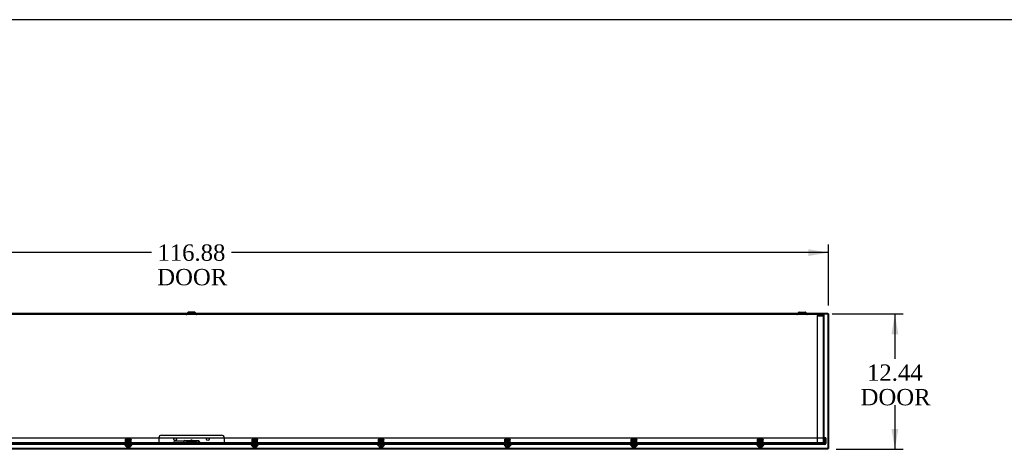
# Model space of a CAD drawing. Header units: inches. Extents: x 1 to 299, y -2 to 199.
# Tile 9 of 13: x 93 to 184, y 159 to 199. Entities that reach past the tile are written whole.
import ezdxf
from ezdxf.enums import TextEntityAlignment as Align
from ezdxf.lldxf.tags import DXFTag

# ---------------------------------------------------------------- set-up
doc = ezdxf.new("R2010")
doc.units = ezdxf.units.IN
doc.header["$MEASUREMENT"] = 0
for name, color, linetype in [('COM55240', 7, 'Continuous'), ('COM70472-37', 7, 'Continuous'), ('COM70473-37', 7, 'Continuous'), ('COM70474-5', 7, 'Continuous'), ('COM70475', 7, 'Continuous'), ('COM70985-11', 7, 'Continuous'), ('Default', 7, 'Continuous'), ('NTS16522', 7, 'Continuous'), ('RNG17670', 7, 'Continuous'), ('RVT19019', 7, 'Continuous'), ('SCS19475', 7, 'Continuous')]:
    doc.layers.add(name, color=color, linetype=linetype)
doc.styles.add('SEACAD_Times_New_Roman', font='times.ttf')
tags = doc.linetypes.add('HIDDEN2', pattern=[0.1875, 0.125, -0.0625]).pattern_tags.tags
tags[6:7] = [DXFTag(74, 4), DXFTag(75, 0), DXFTag(340, '0'), DXFTag(46, 0.0), DXFTag(50, 0.0), DXFTag(44, 0.0), DXFTag(45, 0.0)]
tags[4:5] = [DXFTag(74, 4), DXFTag(75, 0), DXFTag(340, '0'), DXFTag(46, 0.0), DXFTag(50, 0.0), DXFTag(44, 0.0), DXFTag(45, 0.0)]
doc.dimstyles.new('HAMMOND_(STH_-_300x200)', dxfattribs={"dimtxt": 1.5, "dimasz": 1.875, "dimexe": 0.75, "dimexo": 0.75, "dimgap": 0.375, "dimtad": 0, "dimtih": 1, "dimtoh": 1, "dimzin": 0, "dimdsep": 46, "dimtxsty": 'SEACAD_Times_New_Roman', "dimblk1": '_SE_FILLED', "dimblk2": '_SE_FILLED', "dimsah": 1, "dimcen": 0.75, "dimadec": 0, "dimazin": 0, "dimtfac": 0.8, "dimtofl": 0, "dimtmove": 1, "dimatfit": 3, "dimfxl": 1, "dimtolj": 1, "dimtzin": 0, "dimarcsym": 0})

# ---------------------------------------------------------------- blocks, each defined once
blk = doc.blocks.new('SE5')
at = {"layer": 'COM55240', "color": 7, "linetype": 'HIDDEN2'}
for p, q in [((108.751, 160.079), (108.751, 160.136)), ((108.813, 160.136), (108.751, 160.136)), ((109.688, 160.136), (108.813, 160.136)), ((108.813, 160.079), (108.813, 160.136)), ((108.876, 160.171), (108.876, 160.223)), ((109.126, 160.223), (108.876, 160.223)), ((109.126, 160.171), (108.876, 160.171)), ((108.876, 160.171), (108.876, 160.087)), ((108.876, 160.136), (108.876, 160.079)), ((108.876, 160.079), (108.876, 160.087)), ((109.126, 160.171), (109.126, 160.223)), ((109.126, 160.087), (109.126, 160.171)), ((109.126, 160.136), (109.126, 160.079)), ((109.126, 160.087), (109.126, 160.079)), ((109.182, 160.136), (109.182, 160.079)), ((109.319, 160.079), (109.319, 160.136)), ((109.438, 160.136), (109.438, 160.079)), ((109.563, 160.079), (109.563, 160.136)), ((109.626, 160.079), (109.626, 160.136)), ((109.688, 160.079), (109.688, 160.136)), ((109.751, 160.136), (109.688, 160.136)), ((109.751, 160.079), (109.751, 160.136))]:
    blk.add_line(p, q, dxfattribs=at)
at = {"layer": 'COM70472-37', "color": 7, "linetype": 'HIDDEN2'}
for p, q in [((167.251, 171.935), (51.251, 171.935)), ((167.251, 171.863), (51.251, 171.863)), ((108.855, 172.007), (108.792, 171.943)), ((108.961, 172.01), (108.843, 171.892)), ((108.982, 172.019), (109.52, 172.019)), ((109.126, 172.091), (109.126, 172.019)), ((109.376, 172.019), (109.376, 172.091)), ((109.658, 171.892), (109.541, 172.01)), ((109.709, 171.943), (109.646, 172.007)), ((164.855, 172.007), (164.792, 171.943)), ((164.961, 172.01), (164.843, 171.892)), ((164.982, 172.019), (165.52, 172.019)), ((165.126, 172.091), (165.126, 172.019)), ((165.376, 172.019), (165.376, 172.091)), ((165.658, 171.892), (165.541, 172.01)), ((165.709, 171.943), (165.646, 172.007)), ((167.251, 171.863), (167.251, 171.935)), ((167.251, 171.827), (167.251, 171.863)), ((167.251, 171.827), (167.251, 171.735)), ((166.626, 160.079), (51.876, 160.079)), ((103.339, 160.079), (103.339, 160.007)), ((103.569, 160.007), (103.569, 160.079)), ((107.751, 160.274), (109.751, 160.274)), ((109.182, 160.079), (109.182, 160.007)), ((109.319, 160.007), (109.319, 160.079)), ((114.933, 160.079), (114.933, 160.007)), ((115.163, 160.007), (115.163, 160.079)), ((126.526, 160.079), (126.526, 160.007)), ((126.756, 160.007), (126.756, 160.079)), ((138.12, 160.079), (138.12, 160.007)), ((138.35, 160.007), (138.35, 160.079)), ((149.714, 160.079), (149.714, 160.007)), ((149.944, 160.007), (149.944, 160.079)), ((161.308, 160.079), (161.308, 160.007)), ((161.538, 160.007), (161.538, 160.079)), ((166.626, 160.115), (166.656, 160.115)), ((166.626, 160.079), (166.626, 160.115)), ((166.656, 160.115), (166.656, 160.007)), ((167.251, 160.115), (167.251, 160.007))]:
    blk.add_line(p, q, dxfattribs=at)
at = {"layer": 'COM70472-37', "color": 7, "linetype": 'Continuous'}
for p, q in [((108.91, 172.061), (108.855, 172.007)), ((109.52, 172.091), (108.982, 172.091)), ((109.646, 172.007), (109.592, 172.061)), ((164.91, 172.061), (164.855, 172.007)), ((164.982, 172.091), (165.52, 172.091)), ((165.646, 172.007), (165.592, 172.061))]:
    blk.add_line(p, q, dxfattribs=at)
at = {"layer": 'COM70472-37', "color": 7, "linetype": 'HIDDEN2'}
for centre, radius, start, end in [((108.771, 171.965), 0.03, 270, 315), ((108.771, 171.965), 0.102, 270, 315), ((108.982, 171.989), 0.03, 90, 135), ((109.52, 171.989), 0.03, 45, 90), ((109.731, 171.965), 0.102, 225, 270), ((109.731, 171.965), 0.03, 225, 270), ((164.771, 171.965), 0.03, 270, 315), ((164.771, 171.965), 0.102, 270, 315), ((164.982, 171.989), 0.03, 90, 135), ((165.52, 171.989), 0.03, 45, 90), ((165.731, 171.965), 0.102, 225, 270), ((165.731, 171.965), 0.03, 225, 270), ((107.751, 160.149), 0.125, 90, 195.78331), ((109.751, 160.149), 0.125, 344.21669, 90)]:
    blk.add_arc(centre, radius, start, end, dxfattribs=at)
at = {"layer": 'COM70472-37', "color": 7, "linetype": 'Continuous'}
for centre, start, end in [((108.982, 171.989), 90, 135), ((109.52, 171.989), 45, 90), ((164.982, 171.989), 90, 135), ((165.52, 171.989), 45, 90)]:
    blk.add_arc(centre, 0.102, start, end, dxfattribs=at)
at = {"layer": 'COM70472-37', "color": 7, "linetype": 'HIDDEN2'}
for points, knots in [([(107.751, 160.007), (107.744, 160.007), (107.737, 160.007), (107.724, 160.007), (107.717, 160.007), (107.705, 160.008), (107.698, 160.008), (107.686, 160.011), (107.681, 160.013), (107.67, 160.02), (107.665, 160.024), (107.656, 160.036), (107.651, 160.043), (107.644, 160.059), (107.64, 160.069), (107.635, 160.091), (107.632, 160.102), (107.631, 160.115)], [0, 0, 0, 0, 0.125, 0.125, 0.25, 0.25, 0.375, 0.375, 0.5, 0.5, 0.625, 0.625, 0.75, 0.75, 0.875, 0.875, 1, 1, 1, 1]), ([(107.751, 160.079), (107.748, 160.079), (107.742, 160.079), (107.733, 160.079), (107.724, 160.079), (107.715, 160.079), (107.707, 160.079), (107.699, 160.079), (107.69, 160.08), (107.683, 160.081), (107.673, 160.082), (107.66, 160.086), (107.65, 160.092), (107.642, 160.098), (107.638, 160.103), (107.634, 160.108), (107.632, 160.113), (107.631, 160.115)], [0, 0, 0, 0, 0.064467, 0.128729, 0.192586, 0.25584, 0.318296, 0.379772, 0.440105, 0.499142, 0.556739, 0.680356, 0.795221, 0.84942, 0.9015, 0.95162, 1, 1, 1, 1]), ([(109.871, 160.115), (109.869, 160.102), (109.867, 160.091), (109.861, 160.069), (109.858, 160.059), (109.85, 160.043), (109.846, 160.036), (109.837, 160.024), (109.832, 160.02), (109.821, 160.013), (109.815, 160.011), (109.803, 160.008), (109.797, 160.008), (109.784, 160.007), (109.778, 160.007), (109.764, 160.007), (109.758, 160.007), (109.751, 160.007)], [0, 0, 0, 0, 0.125, 0.125, 0.25, 0.25, 0.375, 0.375, 0.5, 0.5, 0.625, 0.625, 0.75, 0.75, 0.875, 0.875, 1, 1, 1, 1]), ([(109.871, 160.115), (109.871, 160.113), (109.869, 160.111), (109.867, 160.108), (109.865, 160.105), (109.863, 160.101), (109.86, 160.099), (109.857, 160.096), (109.854, 160.093), (109.851, 160.091), (109.847, 160.089), (109.843, 160.087), (109.839, 160.086), (109.835, 160.084), (109.831, 160.083), (109.822, 160.081), (109.809, 160.079), (109.793, 160.079), (109.778, 160.079), (109.764, 160.079), (109.755, 160.079), (109.751, 160.079)], [0, 0, 0, 0, 0.027466, 0.055461, 0.084035, 0.11323, 0.14308, 0.173615, 0.204858, 0.236824, 0.269518, 0.302936, 0.337071, 0.37191, 0.407439, 0.443638, 0.575107, 0.712953, 0.807502, 0.903408, 1, 1, 1, 1])]:
    blk.add_open_spline(points, degree=3, knots=knots, dxfattribs=at)
at = {"layer": 'COM70473-37', "color": 7, "linetype": 'HIDDEN2'}
for p, q in [((167.315, 160.007), (51.187, 160.007)), ((167.315, 159.935), (51.187, 159.935)), ((51.204, 160.56), (167.298, 160.56)), ((103.103, 159.935), (103.23, 159.789)), ((103.157, 159.982), (103.325, 159.789)), ((103.582, 159.789), (103.75, 159.982)), ((103.678, 159.789), (103.805, 159.935)), ((108.626, 160.293), (109.876, 160.293)), ((114.697, 159.935), (114.824, 159.789)), ((114.751, 159.982), (114.919, 159.789)), ((115.176, 159.789), (115.344, 159.982)), ((115.272, 159.789), (115.398, 159.935)), ((126.291, 159.935), (126.418, 159.789)), ((126.345, 159.982), (126.513, 159.789)), ((126.77, 159.789), (126.938, 159.982)), ((126.865, 159.789), (126.992, 159.935)), ((137.884, 159.935), (138.011, 159.789)), ((137.939, 159.982), (138.107, 159.789)), ((138.364, 159.789), (138.532, 159.982)), ((138.459, 159.789), (138.586, 159.935)), ((149.478, 159.935), (149.605, 159.789)), ((149.533, 159.982), (149.701, 159.789)), ((149.958, 159.789), (150.125, 159.982)), ((150.053, 159.789), (150.18, 159.935)), ((161.072, 159.935), (161.199, 159.789)), ((161.126, 159.982), (161.294, 159.789)), ((161.551, 159.789), (161.719, 159.982)), ((161.647, 159.789), (161.774, 159.935)), ((167.298, 160.56), (167.298, 160.043)), ((167.298, 160.007), (167.298, 160.043)), ((167.298, 160.007), (167.298, 159.935)), ((167.351, 160.56), (167.351, 160.043)), ((167.423, 160.56), (167.351, 160.56)), ((167.423, 160.56), (167.423, 160.043)), ((103.23, 159.789), (103.678, 159.789)), ((114.824, 159.789), (115.272, 159.789)), ((126.418, 159.789), (126.865, 159.789)), ((138.011, 159.789), (138.459, 159.789)), ((149.605, 159.789), (150.053, 159.789)), ((161.199, 159.789), (161.647, 159.789))]:
    blk.add_line(p, q, dxfattribs=at)
for centre, radius, start, end in [((103.103, 159.935), 0.072, 41, 90), ((103.805, 159.935), 0.072, 90, 139), ((108.626, 160.168), 0.125, 90, 270), ((109.876, 160.168), 0.125, 270, 90), ((114.697, 159.935), 0.072, 41, 90), ((115.398, 159.935), 0.072, 90, 139), ((126.291, 159.935), 0.072, 41, 90), ((126.992, 159.935), 0.072, 90, 139), ((137.884, 159.935), 0.072, 41, 90), ((138.586, 159.935), 0.072, 90, 139), ((149.478, 159.935), 0.072, 41, 90), ((150.18, 159.935), 0.072, 90, 139), ((161.072, 159.935), 0.072, 41, 90), ((161.774, 159.935), 0.072, 90, 139), ((167.315, 160.043), 0.036, 270, 0), ((167.315, 160.043), 0.108, 270, 0)]:
    blk.add_arc(centre, radius, start, end, dxfattribs=at)
at = {"layer": 'COM70474-5', "color": 7, "linetype": 'HIDDEN2'}
for p, q in [((166.626, 171.843), (166.626, 171.771)), ((166.626, 171.843), (167.143, 171.843)), ((166.626, 171.771), (167.143, 171.771)), ((167.143, 171.718), (166.626, 171.718)), ((166.626, 171.718), (166.626, 160.132)), ((167.143, 171.718), (167.251, 171.718)), ((167.179, 171.718), (167.179, 171.735)), ((167.179, 171.718), (167.179, 160.132)), ((167.251, 171.718), (167.251, 171.735)), ((167.251, 171.718), (167.251, 160.132)), ((166.626, 160.132), (167.143, 160.132)), ((167.143, 160.079), (166.626, 160.079)), ((166.626, 160.007), (166.626, 160.079)), ((167.251, 160.132), (167.143, 160.132)), ((167.179, 160.115), (167.179, 160.132)), ((167.251, 160.115), (167.251, 160.132))]:
    blk.add_line(p, q, dxfattribs=at)
for centre, radius, start, end in [((167.143, 171.735), 0.108, 0, 90), ((167.143, 171.735), 0.036, 0, 90), ((167.143, 160.115), 0.108, 270, 0), ((167.143, 160.115), 0.036, 270, 0)]:
    blk.add_arc(centre, radius, start, end, dxfattribs=at)
at = {"layer": 'COM70475', "color": 7, "linetype": 'HIDDEN2'}
for p, q in [((106.501, 160.793), (112.001, 160.793)), ((106.251, 160.543), (106.251, 160.151)), ((106.251, 160.151), (106.251, 160.043)), ((106.251, 160.115), (112.251, 160.115)), ((106.251, 160.043), (112.251, 160.043)), ((112.251, 160.543), (112.251, 160.151)), ((112.251, 160.151), (112.251, 160.043))]:
    blk.add_line(p, q, dxfattribs=at)
for centre in [(107.751, 160.418), (110.751, 160.418)]:
    blk.add_circle(centre, 0.125, dxfattribs=at)
for centre, start, end in [((106.501, 160.543), 90, 180), ((112.001, 160.543), 0, 90)]:
    blk.add_arc(centre, 0.25, start, end, dxfattribs=at)
at = {"layer": 'COM70985-11', "color": 7, "linetype": 'Continuous'}
for p, q in [((50.885, 172.007), (167.616, 172.007)), ((167.616, 172.007), (167.616, 171.935)), ((167.688, 171.934), (167.616, 171.934)), ((167.688, 171.934), (167.688, 159.569)), ((167.616, 159.497), (50.885, 159.497)), ((167.616, 159.497), (167.616, 159.569)), ((167.688, 159.569), (167.616, 159.569))]:
    blk.add_line(p, q, dxfattribs=at)
at = {"layer": 'COM70985-11', "color": 7, "linetype": 'HIDDEN2'}
for p, q in [((94.766, 172.007), (94.766, 171.935)), ((95.016, 171.935), (95.016, 172.007)), ((101.946, 172.007), (101.946, 171.935)), ((102.196, 171.935), (102.196, 172.007)), ((108.832, 171.935), (108.832, 172.007)), ((109.126, 172.007), (109.126, 171.935)), ((109.376, 171.935), (109.376, 172.007)), ((109.67, 172.007), (109.67, 171.935)), ((116.305, 172.007), (116.305, 171.935)), ((116.555, 171.935), (116.555, 172.007)), ((123.485, 172.007), (123.485, 171.935)), ((123.735, 171.935), (123.735, 172.007)), ((130.665, 172.007), (130.665, 171.935)), ((130.915, 171.935), (130.915, 172.007)), ((137.845, 172.007), (137.845, 171.935)), ((138.095, 171.935), (138.095, 172.007)), ((145.024, 172.007), (145.024, 171.935)), ((145.274, 171.935), (145.274, 172.007)), ((152.204, 172.007), (152.204, 171.935)), ((152.454, 171.935), (152.454, 172.007)), ((159.384, 172.007), (159.384, 171.935)), ((159.634, 171.935), (159.634, 172.007)), ((164.831, 171.935), (164.831, 172.007)), ((165.67, 172.007), (165.67, 171.935)), ((166.563, 172.007), (166.563, 171.935)), ((166.813, 171.935), (166.813, 172.007)), ((167.251, 171.935), (167.616, 171.935)), ((167.616, 171.934), (167.616, 159.569)), ((167.616, 159.569), (50.885, 159.569))]:
    blk.add_line(p, q, dxfattribs=at)
at = {"layer": 'COM70985-11', "color": 7, "linetype": 'Continuous'}
for points, knots in [([(167.616, 172.007), (167.613, 172.007), (167.61, 172.004), (167.604, 171.993), (167.601, 171.985), (167.595, 171.965), (167.592, 171.953), (167.586, 171.927), (167.583, 171.913), (167.58, 171.899)], [0, 0, 0, 0, 0.25, 0.25, 0.5, 0.5, 0.75, 0.75, 1, 1, 1, 1]), ([(167.616, 171.935), (167.61, 171.935), (167.604, 171.931), (167.592, 171.917), (167.586, 171.908), (167.58, 171.899)], [0, 0, 0, 0, 0.5, 0.5, 1, 1, 1, 1]), ([(167.58, 171.899), (167.594, 171.902), (167.609, 171.905), (167.635, 171.911), (167.647, 171.914), (167.667, 171.919), (167.675, 171.922), (167.685, 171.928), (167.688, 171.931), (167.688, 171.934)], [0, 0, 0, 0, 0.25, 0.25, 0.5, 0.5, 0.75, 0.75, 1, 1, 1, 1]), ([(167.58, 171.899), (167.59, 171.905), (167.599, 171.911), (167.612, 171.922), (167.616, 171.928), (167.616, 171.934)], [0, 0, 0, 0, 0.5, 0.5, 1, 1, 1, 1]), ([(167.58, 159.605), (167.583, 159.59), (167.586, 159.576), (167.592, 159.55), (167.595, 159.538), (167.601, 159.518), (167.604, 159.51), (167.61, 159.499), (167.613, 159.497), (167.616, 159.497)], [0, 0, 0, 0, 0.25, 0.25, 0.5, 0.5, 0.75, 0.75, 1, 1, 1, 1]), ([(167.58, 159.605), (167.586, 159.595), (167.592, 159.586), (167.604, 159.572), (167.61, 159.569), (167.616, 159.569)], [0, 0, 0, 0, 0.5, 0.5, 1, 1, 1, 1]), ([(167.688, 159.569), (167.688, 159.572), (167.685, 159.575), (167.675, 159.581), (167.667, 159.584), (167.647, 159.59), (167.635, 159.593), (167.609, 159.599), (167.594, 159.602), (167.58, 159.605)], [0, 0, 0, 0, 0.25, 0.25, 0.5, 0.5, 0.75, 0.75, 1, 1, 1, 1]), ([(167.616, 159.569), (167.616, 159.575), (167.612, 159.581), (167.599, 159.593), (167.59, 159.599), (167.58, 159.605)], [0, 0, 0, 0, 0.5, 0.5, 1, 1, 1, 1])]:
    blk.add_open_spline(points, degree=3, knots=knots, dxfattribs=at)
at = {"layer": 'NTS16522', "color": 7, "linetype": 'HIDDEN2'}
for p, q in [((103.204, 160.434), (103.704, 160.434)), ((103.204, 160.402), (103.204, 160.434)), ((103.704, 160.417), (103.204, 160.417)), ((103.204, 160.021), (103.204, 160.402)), ((103.204, 160.257), (103.704, 160.257)), ((103.204, 160.239), (103.704, 160.239)), ((103.204, 159.989), (103.204, 160.021)), ((103.704, 159.989), (103.204, 159.989)), ((103.267, 160.007), (103.267, 159.989)), ((103.278, 160.357), (103.299, 160.382)), ((103.296, 160.257), (103.278, 160.357)), ((103.278, 160.357), (103.304, 160.357)), ((103.309, 160.22), (103.296, 160.22)), ((103.296, 160.22), (103.296, 160.21)), ((103.311, 160.21), (103.296, 160.21)), ((103.299, 160.382), (103.609, 160.382)), ((103.304, 160.357), (103.299, 160.382)), ((103.604, 160.357), (103.304, 160.357)), ((103.304, 160.357), (103.321, 160.257)), ((103.311, 160.21), (103.305, 160.239)), ((103.312, 160.21), (103.311, 160.21)), ((103.318, 160.166), (103.311, 160.21)), ((103.311, 160.007), (103.311, 159.989)), ((103.312, 160.21), (103.333, 160.21)), ((103.59, 160.166), (103.318, 160.166)), ((103.333, 160.166), (103.333, 160.21)), ((103.347, 160.434), (103.347, 160.417)), ((103.347, 160.007), (103.347, 159.989)), ((103.359, 160.382), (103.359, 160.166)), ((103.366, 160.382), (103.376, 160.372)), ((103.376, 160.372), (103.532, 160.372)), ((103.376, 160.372), (103.376, 160.166)), ((103.532, 160.372), (103.542, 160.382)), ((103.532, 160.166), (103.532, 160.372)), ((103.549, 160.382), (103.549, 160.166)), ((103.561, 160.417), (103.561, 160.434)), ((103.561, 159.989), (103.561, 160.007)), ((103.575, 160.21), (103.596, 160.21)), ((103.575, 160.21), (103.575, 160.166)), ((103.586, 160.257), (103.604, 160.357)), ((103.597, 160.21), (103.59, 160.166)), ((103.597, 160.21), (103.596, 160.21)), ((103.597, 160.21), (103.602, 160.239)), ((103.597, 160.21), (103.612, 160.21)), ((103.597, 160.007), (103.597, 159.989)), ((103.599, 160.22), (103.612, 160.22)), ((103.604, 160.357), (103.609, 160.382)), ((103.604, 160.357), (103.63, 160.357)), ((103.609, 160.382), (103.63, 160.357)), ((103.63, 160.357), (103.612, 160.257)), ((103.612, 160.21), (103.612, 160.22)), ((103.641, 160.007), (103.641, 159.989)), ((103.704, 160.434), (103.704, 160.402)), ((103.704, 160.021), (103.704, 160.402)), ((103.704, 160.021), (103.704, 159.989)), ((114.798, 160.434), (115.298, 160.434)), ((114.798, 160.402), (114.798, 160.434)), ((115.298, 160.417), (114.798, 160.417)), ((114.798, 160.021), (114.798, 160.402)), ((114.798, 160.257), (115.298, 160.257)), ((114.798, 160.239), (115.298, 160.239)), ((114.798, 159.989), (114.798, 160.021)), ((115.298, 159.989), (114.798, 159.989)), ((114.861, 160.007), (114.861, 159.989)), ((114.872, 160.357), (114.893, 160.382)), ((114.89, 160.257), (114.872, 160.357)), ((114.872, 160.357), (114.897, 160.357)), ((114.903, 160.22), (114.889, 160.22)), ((114.889, 160.22), (114.889, 160.21)), ((114.889, 160.21), (114.904, 160.21)), ((114.893, 160.382), (115.203, 160.382)), ((114.897, 160.357), (114.893, 160.382)), ((115.198, 160.357), (114.897, 160.357)), ((114.897, 160.357), (114.915, 160.257)), ((114.904, 160.21), (114.899, 160.239)), ((114.906, 160.21), (114.904, 160.21)), ((114.912, 160.166), (114.904, 160.21)), ((114.905, 160.007), (114.905, 159.989)), ((114.906, 160.21), (114.927, 160.21)), ((115.183, 160.166), (114.912, 160.166)), ((114.927, 160.166), (114.927, 160.21)), ((114.941, 160.434), (114.941, 160.417)), ((114.941, 160.007), (114.941, 159.989)), ((114.953, 160.382), (114.953, 160.166)), ((114.96, 160.382), (114.97, 160.372)), ((114.97, 160.372), (115.126, 160.372)), ((114.97, 160.372), (114.97, 160.166)), ((115.126, 160.372), (115.136, 160.382)), ((115.126, 160.166), (115.126, 160.372)), ((115.143, 160.382), (115.143, 160.166)), ((115.155, 160.417), (115.155, 160.434)), ((115.155, 159.989), (115.155, 160.007)), ((115.168, 160.21), (115.19, 160.21)), ((115.168, 160.21), (115.168, 160.166)), ((115.18, 160.257), (115.198, 160.357)), ((115.191, 160.21), (115.183, 160.166)), ((115.191, 160.21), (115.19, 160.21)), ((115.191, 160.21), (115.196, 160.239)), ((115.191, 160.21), (115.206, 160.21)), ((115.191, 160.007), (115.191, 159.989)), ((115.193, 160.22), (115.206, 160.22)), ((115.198, 160.357), (115.203, 160.382)), ((115.198, 160.357), (115.223, 160.357)), ((115.203, 160.382), (115.223, 160.357)), ((115.223, 160.357), (115.206, 160.257)), ((115.206, 160.21), (115.206, 160.22)), ((115.235, 160.007), (115.235, 159.989)), ((115.298, 160.434), (115.298, 160.402)), ((115.298, 160.021), (115.298, 160.402)), ((115.298, 160.021), (115.298, 159.989)), ((126.391, 160.434), (126.891, 160.434)), ((126.391, 160.402), (126.391, 160.434)), ((126.891, 160.417), (126.391, 160.417)), ((126.391, 160.021), (126.391, 160.402)), ((126.391, 160.257), (126.891, 160.257)), ((126.391, 160.239), (126.891, 160.239)), ((126.391, 159.989), (126.391, 160.021)), ((126.891, 159.989), (126.391, 159.989)), ((126.454, 160.007), (126.454, 159.989)), ((126.466, 160.357), (126.486, 160.382)), ((126.484, 160.257), (126.466, 160.357)), ((126.466, 160.357), (126.491, 160.357)), ((126.496, 160.22), (126.483, 160.22)), ((126.483, 160.22), (126.483, 160.21)), ((126.498, 160.21), (126.483, 160.21)), ((126.486, 160.382), (126.796, 160.382)), ((126.491, 160.357), (126.486, 160.382)), ((126.792, 160.357), (126.491, 160.357)), ((126.491, 160.357), (126.509, 160.257)), ((126.498, 160.21), (126.493, 160.239)), ((126.499, 160.21), (126.498, 160.21)), ((126.506, 160.166), (126.498, 160.21)), ((126.498, 160.007), (126.498, 159.989)), ((126.499, 160.21), (126.521, 160.21)), ((126.777, 160.166), (126.506, 160.166)), ((126.521, 160.166), (126.521, 160.21)), ((126.534, 160.434), (126.534, 160.417)), ((126.534, 160.007), (126.534, 159.989)), ((126.546, 160.382), (126.546, 160.166)), ((126.553, 160.382), (126.563, 160.372)), ((126.563, 160.372), (126.72, 160.372)), ((126.563, 160.372), (126.563, 160.166)), ((126.72, 160.372), (126.73, 160.382)), ((126.72, 160.166), (126.72, 160.372)), ((126.736, 160.382), (126.736, 160.166)), ((126.748, 160.417), (126.748, 160.434)), ((126.748, 159.989), (126.748, 160.007)), ((126.762, 160.21), (126.783, 160.21)), ((126.762, 160.21), (126.762, 160.166)), ((126.774, 160.257), (126.792, 160.357)), ((126.785, 160.21), (126.777, 160.166)), ((126.785, 160.21), (126.783, 160.21)), ((126.784, 160.007), (126.784, 159.989)), ((126.785, 160.21), (126.79, 160.239)), ((126.785, 160.21), (126.8, 160.21)), ((126.787, 160.22), (126.8, 160.22)), ((126.792, 160.357), (126.796, 160.382)), ((126.792, 160.357), (126.817, 160.357)), ((126.796, 160.382), (126.817, 160.357)), ((126.817, 160.357), (126.799, 160.257)), ((126.8, 160.21), (126.8, 160.22)), ((126.828, 160.007), (126.828, 159.989)), ((126.891, 160.434), (126.891, 160.402)), ((126.891, 160.021), (126.891, 160.402)), ((126.891, 160.021), (126.891, 159.989)), ((137.985, 160.434), (138.485, 160.434)), ((137.985, 160.402), (137.985, 160.434)), ((138.485, 160.417), (137.985, 160.417)), ((137.985, 160.021), (137.985, 160.402)), ((137.985, 160.257), (138.485, 160.257)), ((137.985, 160.239), (138.485, 160.239)), ((137.985, 159.989), (137.985, 160.021)), ((138.485, 159.989), (137.985, 159.989)), ((138.048, 160.007), (138.048, 159.989)), ((138.06, 160.357), (138.08, 160.382)), ((138.077, 160.257), (138.06, 160.357)), ((138.06, 160.357), (138.085, 160.357)), ((138.09, 160.22), (138.077, 160.22)), ((138.077, 160.22), (138.077, 160.21)), ((138.092, 160.21), (138.077, 160.21)), ((138.08, 160.382), (138.39, 160.382)), ((138.085, 160.357), (138.08, 160.382)), ((138.386, 160.357), (138.085, 160.357)), ((138.085, 160.357), (138.103, 160.257)), ((138.092, 160.21), (138.087, 160.239)), ((138.093, 160.21), (138.092, 160.21)), ((138.1, 160.166), (138.092, 160.21)), ((138.092, 160.007), (138.092, 159.989)), ((138.093, 160.21), (138.115, 160.21)), ((138.371, 160.166), (138.1, 160.166)), ((138.115, 160.166), (138.115, 160.21)), ((138.128, 160.434), (138.128, 160.417)), ((138.128, 160.007), (138.128, 159.989)), ((138.14, 160.382), (138.14, 160.166)), ((138.147, 160.382), (138.157, 160.372)), ((138.157, 160.372), (138.313, 160.372)), ((138.157, 160.372), (138.157, 160.166)), ((138.313, 160.372), (138.323, 160.382)), ((138.313, 160.166), (138.313, 160.372)), ((138.33, 160.382), (138.33, 160.166)), ((138.342, 160.417), (138.342, 160.434)), ((138.342, 159.989), (138.342, 160.007)), ((138.356, 160.21), (138.377, 160.21)), ((138.356, 160.21), (138.356, 160.166)), ((138.368, 160.257), (138.386, 160.357)), ((138.379, 160.21), (138.371, 160.166)), ((138.379, 160.21), (138.377, 160.21)), ((138.378, 160.007), (138.378, 159.989)), ((138.379, 160.21), (138.384, 160.239)), ((138.379, 160.21), (138.394, 160.21)), ((138.38, 160.22), (138.394, 160.22)), ((138.386, 160.357), (138.39, 160.382)), ((138.386, 160.357), (138.411, 160.357)), ((138.39, 160.382), (138.411, 160.357)), ((138.411, 160.357), (138.393, 160.257)), ((138.394, 160.21), (138.394, 160.22)), ((138.422, 160.007), (138.422, 159.989)), ((138.485, 160.434), (138.485, 160.402)), ((138.485, 160.021), (138.485, 160.402)), ((138.485, 160.021), (138.485, 159.989)), ((149.579, 160.434), (150.079, 160.434)), ((149.579, 160.402), (149.579, 160.434)), ((150.079, 160.417), (149.579, 160.417)), ((149.579, 160.021), (149.579, 160.402)), ((149.579, 160.257), (150.079, 160.257)), ((149.579, 160.239), (150.079, 160.239)), ((149.579, 159.989), (149.579, 160.021)), ((150.079, 159.989), (149.579, 159.989)), ((149.642, 160.007), (149.642, 159.989)), ((149.653, 160.357), (149.674, 160.382)), ((149.671, 160.257), (149.653, 160.357)), ((149.653, 160.357), (149.679, 160.357)), ((149.684, 160.22), (149.671, 160.22)), ((149.671, 160.22), (149.671, 160.21)), ((149.686, 160.21), (149.671, 160.21)), ((149.674, 160.382), (149.984, 160.382)), ((149.679, 160.357), (149.674, 160.382)), ((149.979, 160.357), (149.679, 160.357)), ((149.679, 160.357), (149.696, 160.257)), ((149.686, 160.21), (149.681, 160.239)), ((149.687, 160.21), (149.686, 160.21)), ((149.693, 160.166), (149.686, 160.21)), ((149.686, 160.007), (149.686, 159.989)), ((149.687, 160.21), (149.708, 160.21)), ((149.965, 160.166), (149.693, 160.166)), ((149.708, 160.166), (149.708, 160.21)), ((149.722, 160.434), (149.722, 160.417)), ((149.722, 160.007), (149.722, 159.989)), ((149.734, 160.382), (149.734, 160.166)), ((149.741, 160.382), (149.751, 160.372)), ((149.751, 160.372), (149.907, 160.372)), ((149.751, 160.372), (149.751, 160.166)), ((149.907, 160.372), (149.917, 160.382)), ((149.907, 160.166), (149.907, 160.372)), ((149.924, 160.382), (149.924, 160.166)), ((149.936, 160.417), (149.936, 160.434)), ((149.936, 159.989), (149.936, 160.007)), ((149.95, 160.21), (149.971, 160.21)), ((149.95, 160.21), (149.95, 160.166)), ((149.962, 160.257), (149.979, 160.357)), ((149.972, 160.21), (149.965, 160.166)), ((149.972, 160.21), (149.971, 160.21)), ((149.972, 160.21), (149.978, 160.239)), ((149.972, 160.21), (149.987, 160.21)), ((149.972, 160.007), (149.972, 159.989)), ((149.974, 160.22), (149.987, 160.22)), ((149.979, 160.357), (149.984, 160.382)), ((149.979, 160.357), (150.005, 160.357)), ((149.984, 160.382), (150.005, 160.357)), ((150.005, 160.357), (149.987, 160.257)), ((149.987, 160.21), (149.987, 160.22)), ((150.016, 160.007), (150.016, 159.989)), ((150.079, 160.434), (150.079, 160.402)), ((150.079, 160.021), (150.079, 160.402)), ((150.079, 160.021), (150.079, 159.989)), ((161.173, 160.434), (161.673, 160.434)), ((161.173, 160.402), (161.173, 160.434)), ((161.673, 160.417), (161.173, 160.417)), ((161.173, 160.021), (161.173, 160.402)), ((161.173, 160.257), (161.673, 160.257)), ((161.173, 160.239), (161.673, 160.239)), ((161.173, 159.989), (161.173, 160.021)), ((161.673, 159.989), (161.173, 159.989)), ((161.236, 160.007), (161.236, 159.989)), ((161.247, 160.357), (161.268, 160.382)), ((161.265, 160.257), (161.247, 160.357)), ((161.247, 160.357), (161.273, 160.357)), ((161.278, 160.22), (161.264, 160.22)), ((161.264, 160.22), (161.264, 160.21)), ((161.279, 160.21), (161.264, 160.21)), ((161.268, 160.382), (161.578, 160.382)), ((161.273, 160.357), (161.268, 160.382)), ((161.573, 160.357), (161.273, 160.357)), ((161.273, 160.357), (161.29, 160.257)), ((161.279, 160.21), (161.274, 160.239)), ((161.281, 160.21), (161.279, 160.21)), ((161.287, 160.166), (161.279, 160.21)), ((161.28, 160.007), (161.28, 159.989)), ((161.281, 160.21), (161.302, 160.21)), ((161.558, 160.166), (161.287, 160.166)), ((161.302, 160.166), (161.302, 160.21)), ((161.316, 160.434), (161.316, 160.417)), ((161.316, 160.007), (161.316, 159.989)), ((161.328, 160.382), (161.328, 160.166)), ((161.335, 160.382), (161.345, 160.372)), ((161.345, 160.372), (161.501, 160.372)), ((161.345, 160.372), (161.345, 160.166)), ((161.501, 160.372), (161.511, 160.382)), ((161.501, 160.166), (161.501, 160.372)), ((161.518, 160.382), (161.518, 160.166)), ((161.53, 160.417), (161.53, 160.434)), ((161.53, 159.989), (161.53, 160.007)), ((161.543, 160.21), (161.565, 160.21)), ((161.543, 160.21), (161.543, 160.166)), ((161.555, 160.257), (161.573, 160.357)), ((161.566, 160.21), (161.558, 160.166)), ((161.566, 160.21), (161.565, 160.21)), ((161.566, 160.21), (161.571, 160.239)), ((161.566, 160.21), (161.581, 160.21)), ((161.566, 160.007), (161.566, 159.989)), ((161.568, 160.22), (161.581, 160.22)), ((161.573, 160.357), (161.578, 160.382)), ((161.573, 160.357), (161.598, 160.357)), ((161.578, 160.382), (161.598, 160.357)), ((161.598, 160.357), (161.581, 160.257)), ((161.581, 160.21), (161.581, 160.22)), ((161.61, 160.007), (161.61, 159.989)), ((161.673, 160.434), (161.673, 160.402)), ((161.673, 160.021), (161.673, 160.402)), ((161.673, 160.021), (161.673, 159.989))]:
    blk.add_line(p, q, dxfattribs=at)
for centre, start_param, end_param in [((103.254, 159.902), -0.946712, -0.820505), ((103.654, 159.902), 0.820505, 0.946712), ((114.847, 159.902), -0.946712, -0.820505), ((115.248, 159.902), 0.820505, 0.946712), ((126.441, 159.902), -0.946712, -0.820505), ((126.842, 159.902), 0.820505, 0.946712), ((138.035, 159.902), -0.946712, -0.820505), ((138.435, 159.902), 0.820505, 0.946712), ((149.629, 159.902), -0.946712, -0.820505), ((150.029, 159.902), 0.820505, 0.946712), ((161.223, 159.902), -0.946712, -0.820505), ((161.623, 159.902), 0.820505, 0.946712)]:
    blk.add_ellipse(centre, major_axis=(0, 0.451), ratio=0.176327, start_param=start_param, end_param=end_param, dxfattribs=at)
at = {"layer": 'RNG17670', "color": 7, "linetype": 'HIDDEN2'}
for p, q in [((103.552, 160.071), (103.283, 160.071)), ((103.283, 160.071), (103.283, 160.039)), ((103.552, 160.039), (103.283, 160.039)), ((103.329, 160.071), (103.329, 160.039)), ((103.552, 160.071), (103.552, 160.039)), ((115.146, 160.071), (114.877, 160.071)), ((114.877, 160.071), (114.877, 160.039)), ((115.146, 160.039), (114.877, 160.039)), ((114.923, 160.071), (114.923, 160.039)), ((115.146, 160.071), (115.146, 160.039)), ((126.74, 160.071), (126.471, 160.071)), ((126.471, 160.071), (126.471, 160.039)), ((126.74, 160.039), (126.471, 160.039)), ((126.516, 160.071), (126.516, 160.039)), ((126.74, 160.071), (126.74, 160.039)), ((138.333, 160.071), (138.065, 160.071)), ((138.065, 160.071), (138.065, 160.039)), ((138.333, 160.039), (138.065, 160.039)), ((138.11, 160.071), (138.11, 160.039)), ((138.333, 160.071), (138.333, 160.039)), ((149.927, 160.071), (149.659, 160.071)), ((149.659, 160.071), (149.659, 160.039)), ((149.927, 160.039), (149.659, 160.039)), ((149.704, 160.071), (149.704, 160.039)), ((149.927, 160.071), (149.927, 160.039)), ((161.252, 160.071), (161.521, 160.071)), ((161.252, 160.071), (161.252, 160.039)), ((161.252, 160.039), (161.521, 160.039)), ((161.298, 160.071), (161.298, 160.039)), ((161.521, 160.071), (161.521, 160.039))]:
    blk.add_line(p, q, dxfattribs=at)
at = {"layer": 'RVT19019', "color": 7, "linetype": 'HIDDEN2'}
for p, q in [((109.356, 159.967), (109.146, 159.967)), ((109.313, 160.335), (109.188, 160.335)), ((109.188, 160.335), (109.188, 160.007)), ((109.313, 160.007), (109.313, 160.335))]:
    blk.add_line(p, q, dxfattribs=at)
for centre, start, end in [((109.146, 159.987), 90, 270), ((109.356, 159.987), 270, 90)]:
    blk.add_arc(centre, 0.02, start, end, dxfattribs=at)
at = {"layer": 'SCS19475', "color": 7, "linetype": 'HIDDEN2'}
for p, q in [((103.388, 160.434), (103.359, 160.404)), ((103.549, 160.404), (103.359, 160.404)), ((103.359, 160.404), (103.359, 160.109)), ((103.549, 160.109), (103.359, 160.109)), ((103.378, 160.109), (103.378, 160.423)), ((103.38, 160.109), (103.38, 159.789)), ((103.519, 160.434), (103.388, 160.434)), ((103.549, 160.404), (103.519, 160.434)), ((103.528, 159.789), (103.528, 160.109)), ((103.53, 160.109), (103.53, 160.423)), ((103.549, 160.109), (103.549, 160.404)), ((114.982, 160.434), (114.953, 160.404)), ((115.143, 160.404), (114.953, 160.404)), ((114.953, 160.404), (114.953, 160.109)), ((115.143, 160.109), (114.953, 160.109)), ((114.972, 160.109), (114.972, 160.423)), ((114.974, 160.109), (114.974, 159.789)), ((115.113, 160.434), (114.982, 160.434)), ((115.143, 160.404), (115.113, 160.434)), ((115.122, 159.789), (115.122, 160.109)), ((115.124, 160.109), (115.124, 160.423)), ((115.143, 160.109), (115.143, 160.404)), ((126.576, 160.434), (126.546, 160.404)), ((126.546, 160.404), (126.736, 160.404)), ((126.546, 160.404), (126.546, 160.109)), ((126.546, 160.109), (126.736, 160.109)), ((126.566, 160.109), (126.566, 160.423)), ((126.567, 160.109), (126.567, 159.789)), ((126.576, 160.434), (126.707, 160.434)), ((126.736, 160.404), (126.707, 160.434)), ((126.715, 159.789), (126.715, 160.109)), ((126.717, 160.109), (126.717, 160.423)), ((126.736, 160.109), (126.736, 160.404)), ((138.17, 160.434), (138.14, 160.404)), ((138.14, 160.404), (138.33, 160.404)), ((138.14, 160.404), (138.14, 160.109)), ((138.14, 160.109), (138.33, 160.109)), ((138.159, 160.109), (138.159, 160.423)), ((138.161, 160.109), (138.161, 159.789)), ((138.17, 160.434), (138.301, 160.434)), ((138.33, 160.404), (138.301, 160.434)), ((138.309, 159.789), (138.309, 160.109)), ((138.311, 160.109), (138.311, 160.423)), ((138.33, 160.109), (138.33, 160.404)), ((149.764, 160.434), (149.734, 160.404)), ((149.734, 160.404), (149.924, 160.404)), ((149.734, 160.404), (149.734, 160.109)), ((149.734, 160.109), (149.924, 160.109)), ((149.753, 160.109), (149.753, 160.423)), ((149.755, 160.109), (149.755, 159.789)), ((149.764, 160.434), (149.895, 160.434)), ((149.924, 160.404), (149.895, 160.434)), ((149.903, 159.789), (149.903, 160.109)), ((149.905, 160.109), (149.905, 160.423)), ((149.924, 160.109), (149.924, 160.404)), ((161.357, 160.434), (161.328, 160.404)), ((161.328, 160.404), (161.518, 160.404)), ((161.328, 160.404), (161.328, 160.109)), ((161.328, 160.109), (161.518, 160.109)), ((161.347, 160.109), (161.347, 160.423)), ((161.349, 160.109), (161.349, 159.789)), ((161.357, 160.434), (161.488, 160.434)), ((161.518, 160.404), (161.488, 160.434)), ((161.497, 159.789), (161.497, 160.109)), ((161.499, 160.109), (161.499, 160.423)), ((161.518, 160.109), (161.518, 160.404)), ((103.296, 159.721), (103.293, 159.721)), ((103.439, 159.721), (103.296, 159.721)), ((103.439, 159.661), (103.397, 159.661)), ((103.469, 159.721), (103.439, 159.721)), ((103.439, 159.721), (103.439, 159.666)), ((103.439, 159.666), (103.439, 159.661)), ((103.612, 159.721), (103.469, 159.721)), ((103.469, 159.721), (103.469, 159.666)), ((103.469, 159.661), (103.469, 159.666)), ((103.511, 159.661), (103.469, 159.661)), ((103.612, 159.721), (103.614, 159.721)), ((114.89, 159.721), (114.887, 159.721)), ((115.033, 159.721), (114.89, 159.721)), ((115.033, 159.661), (114.991, 159.661)), ((115.063, 159.721), (115.033, 159.721)), ((115.033, 159.721), (115.033, 159.666)), ((115.033, 159.666), (115.033, 159.661)), ((115.206, 159.721), (115.063, 159.721)), ((115.063, 159.721), (115.063, 159.666)), ((115.063, 159.661), (115.063, 159.666)), ((115.104, 159.661), (115.063, 159.661)), ((115.206, 159.721), (115.208, 159.721)), ((126.483, 159.721), (126.481, 159.721)), ((126.626, 159.721), (126.483, 159.721)), ((126.626, 159.661), (126.585, 159.661)), ((126.656, 159.721), (126.626, 159.721)), ((126.626, 159.721), (126.626, 159.666)), ((126.626, 159.666), (126.626, 159.661)), ((126.8, 159.721), (126.656, 159.721)), ((126.656, 159.721), (126.656, 159.666)), ((126.656, 159.661), (126.656, 159.666)), ((126.698, 159.661), (126.656, 159.661)), ((126.8, 159.721), (126.802, 159.721)), ((138.077, 159.721), (138.075, 159.721)), ((138.22, 159.721), (138.077, 159.721)), ((138.22, 159.661), (138.178, 159.661)), ((138.25, 159.721), (138.22, 159.721)), ((138.22, 159.721), (138.22, 159.666)), ((138.22, 159.666), (138.22, 159.661)), ((138.393, 159.721), (138.25, 159.721)), ((138.25, 159.721), (138.25, 159.666)), ((138.25, 159.661), (138.25, 159.666)), ((138.292, 159.661), (138.25, 159.661)), ((138.393, 159.721), (138.396, 159.721)), ((149.671, 159.721), (149.668, 159.721)), ((149.814, 159.721), (149.671, 159.721)), ((149.814, 159.661), (149.772, 159.661)), ((149.844, 159.721), (149.814, 159.721)), ((149.814, 159.721), (149.814, 159.666)), ((149.814, 159.666), (149.814, 159.661)), ((149.987, 159.721), (149.844, 159.721)), ((149.844, 159.721), (149.844, 159.666)), ((149.844, 159.661), (149.844, 159.666)), ((149.886, 159.661), (149.844, 159.661)), ((149.987, 159.721), (149.99, 159.721)), ((161.265, 159.721), (161.262, 159.721)), ((161.408, 159.721), (161.265, 159.721)), ((161.408, 159.661), (161.366, 159.661)), ((161.438, 159.721), (161.408, 159.721)), ((161.408, 159.721), (161.408, 159.666)), ((161.408, 159.666), (161.408, 159.661)), ((161.581, 159.721), (161.438, 159.721)), ((161.438, 159.721), (161.438, 159.666)), ((161.438, 159.661), (161.438, 159.666)), ((161.48, 159.661), (161.438, 159.661)), ((161.581, 159.721), (161.583, 159.721))]:
    blk.add_line(p, q, dxfattribs=at)
for centre, start, end in [((103.4, 159.786), 178.68531, 211.13501), ((103.507, 159.786), 328.86499, 1.31469), ((114.994, 159.786), 178.68531, 211.13501), ((115.101, 159.786), 328.86499, 1.31469), ((126.588, 159.786), 178.68531, 211.13501), ((126.695, 159.786), 328.86499, 1.31469), ((138.182, 159.786), 178.68531, 211.13501), ((138.289, 159.786), 328.86499, 1.31469), ((149.775, 159.786), 178.68531, 211.13501), ((149.883, 159.786), 328.86499, 1.31469), ((161.369, 159.786), 178.68531, 211.13501), ((161.476, 159.786), 328.86499, 1.31469)]:
    blk.add_arc(centre, 0.125, start, end, dxfattribs=at)
for points, knots in [([(103.397, 159.661), (103.387, 159.662), (103.377, 159.664), (103.357, 159.669), (103.348, 159.673), (103.33, 159.684), (103.322, 159.69), (103.311, 159.701), (103.308, 159.704), (103.301, 159.712), (103.298, 159.717), (103.296, 159.721)], [0, 0, 0, 0, 0.25, 0.25, 0.5, 0.5, 0.75, 0.75, 0.875, 0.875, 1, 1, 1, 1]), ([(103.469, 159.666), (103.464, 159.666), (103.459, 159.665), (103.449, 159.665), (103.444, 159.666), (103.439, 159.666)], [0, 0, 0, 0, 0.5, 0.5, 1, 1, 1, 1]), ([(103.612, 159.721), (103.607, 159.712), (103.6, 159.704), (103.586, 159.69), (103.578, 159.684), (103.56, 159.674), (103.551, 159.669), (103.531, 159.664), (103.521, 159.662), (103.511, 159.661)], [0, 0, 0, 0, 0.25, 0.25, 0.5, 0.5, 0.75, 0.75, 1, 1, 1, 1]), ([(114.991, 159.661), (114.981, 159.662), (114.971, 159.664), (114.951, 159.669), (114.942, 159.673), (114.924, 159.684), (114.916, 159.69), (114.905, 159.701), (114.902, 159.704), (114.895, 159.712), (114.892, 159.717), (114.89, 159.721)], [0, 0, 0, 0, 0.25, 0.25, 0.5, 0.5, 0.75, 0.75, 0.875, 0.875, 1, 1, 1, 1]), ([(115.063, 159.666), (115.058, 159.666), (115.053, 159.665), (115.043, 159.665), (115.038, 159.666), (115.033, 159.666)], [0, 0, 0, 0, 0.5, 0.5, 1, 1, 1, 1]), ([(115.206, 159.721), (115.2, 159.712), (115.194, 159.704), (115.18, 159.69), (115.171, 159.684), (115.154, 159.674), (115.144, 159.669), (115.125, 159.664), (115.115, 159.662), (115.104, 159.661)], [0, 0, 0, 0, 0.25, 0.25, 0.5, 0.5, 0.75, 0.75, 1, 1, 1, 1]), ([(126.585, 159.661), (126.575, 159.662), (126.564, 159.664), (126.545, 159.669), (126.535, 159.673), (126.518, 159.684), (126.51, 159.69), (126.499, 159.701), (126.495, 159.704), (126.489, 159.712), (126.486, 159.717), (126.483, 159.721)], [0, 0, 0, 0, 0.25, 0.25, 0.5, 0.5, 0.75, 0.75, 0.875, 0.875, 1, 1, 1, 1]), ([(126.656, 159.666), (126.651, 159.666), (126.646, 159.665), (126.636, 159.665), (126.631, 159.666), (126.626, 159.666)], [0, 0, 0, 0, 0.5, 0.5, 1, 1, 1, 1]), ([(126.8, 159.721), (126.794, 159.712), (126.788, 159.704), (126.773, 159.69), (126.765, 159.684), (126.748, 159.674), (126.738, 159.669), (126.719, 159.664), (126.709, 159.662), (126.698, 159.661)], [0, 0, 0, 0, 0.25, 0.25, 0.5, 0.5, 0.75, 0.75, 1, 1, 1, 1]), ([(138.178, 159.661), (138.168, 159.662), (138.158, 159.664), (138.139, 159.669), (138.129, 159.673), (138.112, 159.684), (138.103, 159.69), (138.093, 159.701), (138.089, 159.704), (138.083, 159.712), (138.08, 159.717), (138.077, 159.721)], [0, 0, 0, 0, 0.25, 0.25, 0.5, 0.5, 0.75, 0.75, 0.875, 0.875, 1, 1, 1, 1]), ([(138.25, 159.666), (138.245, 159.666), (138.24, 159.665), (138.23, 159.665), (138.225, 159.666), (138.22, 159.666)], [0, 0, 0, 0, 0.5, 0.5, 1, 1, 1, 1]), ([(138.393, 159.721), (138.388, 159.712), (138.382, 159.704), (138.367, 159.69), (138.359, 159.684), (138.341, 159.674), (138.332, 159.669), (138.312, 159.664), (138.302, 159.662), (138.292, 159.661)], [0, 0, 0, 0, 0.25, 0.25, 0.5, 0.5, 0.75, 0.75, 1, 1, 1, 1]), ([(149.772, 159.661), (149.762, 159.662), (149.752, 159.664), (149.732, 159.669), (149.723, 159.673), (149.705, 159.684), (149.697, 159.69), (149.686, 159.701), (149.683, 159.704), (149.677, 159.712), (149.674, 159.717), (149.671, 159.721)], [0, 0, 0, 0, 0.25, 0.25, 0.5, 0.5, 0.75, 0.75, 0.875, 0.875, 1, 1, 1, 1]), ([(149.844, 159.666), (149.839, 159.666), (149.834, 159.665), (149.824, 159.665), (149.819, 159.666), (149.814, 159.666)], [0, 0, 0, 0, 0.5, 0.5, 1, 1, 1, 1]), ([(149.987, 159.721), (149.982, 159.712), (149.975, 159.704), (149.961, 159.69), (149.953, 159.684), (149.935, 159.674), (149.926, 159.669), (149.906, 159.664), (149.896, 159.662), (149.886, 159.661)], [0, 0, 0, 0, 0.25, 0.25, 0.5, 0.5, 0.75, 0.75, 1, 1, 1, 1]), ([(161.366, 159.661), (161.356, 159.662), (161.346, 159.664), (161.326, 159.669), (161.317, 159.673), (161.299, 159.684), (161.291, 159.69), (161.28, 159.701), (161.277, 159.704), (161.27, 159.712), (161.267, 159.717), (161.265, 159.721)], [0, 0, 0, 0, 0.25, 0.25, 0.5, 0.5, 0.75, 0.75, 0.875, 0.875, 1, 1, 1, 1]), ([(161.438, 159.666), (161.433, 159.666), (161.428, 159.665), (161.418, 159.665), (161.413, 159.666), (161.408, 159.666)], [0, 0, 0, 0, 0.5, 0.5, 1, 1, 1, 1]), ([(161.581, 159.721), (161.576, 159.712), (161.569, 159.704), (161.555, 159.69), (161.546, 159.684), (161.529, 159.674), (161.519, 159.669), (161.5, 159.664), (161.49, 159.662), (161.48, 159.661)], [0, 0, 0, 0, 0.25, 0.25, 0.5, 0.5, 0.75, 0.75, 1, 1, 1, 1])]:
    blk.add_open_spline(points, degree=3, knots=knots, dxfattribs=at)
blk = doc.blocks.new('DMBLK5591')
at = {"layer": 'Default', "linetype": 'Continuous'}
for points in [[(52.688, 177.863), (50.813, 177.551), (52.688, 177.238)], [(165.813, 177.863), (165.813, 177.238), (167.688, 177.551)]]:
    blk.add_hatch(color=7, dxfattribs=at).paths.add_polyline_path(points)
at = {"layer": 'Default', "color": 7, "linetype": 'Continuous'}
for p, q in [((50.813, 172.684), (50.813, 178.301)), ((167.688, 172.684), (167.688, 178.301)), ((105.58, 177.551), (50.813, 177.551)), ((167.688, 177.551), (112.922, 177.551))]:
    blk.add_line(p, q, dxfattribs=at)
at = {"layer": 'Default', "color": 7, "linetype": 'Continuous', "style": 'SEACAD_Times_New_Roman'}
for s, p in [('116.88', (106.123, 178.301)), ('DOOR', (106.105, 176.051))]:
    blk.add_text(s, height=1.5, dxfattribs=at).set_placement(p, align=Align.TOP_LEFT)
blk = doc.blocks.new('_SE_FILLED')
at = {"color": 0}
blk.add_line((0, 0), (-1, 0), dxfattribs=at)
blk.add_solid([(0, 0), (-1, -0.1665), (-1, 0.1665), (0, 0)], dxfattribs=at)
blk = doc.blocks.new('DMBLK5592')
at = {"layer": 'Default', "linetype": 'Continuous'}
for points in [[(174.076, 170.06), (173.764, 171.935), (173.451, 170.06)], [(174.076, 161.372), (173.451, 161.372), (173.764, 159.497)]]:
    blk.add_hatch(color=7, dxfattribs=at).paths.add_polyline_path(points)
at = {"layer": 'Default', "color": 7, "linetype": 'Continuous'}
for p, q in [((168.001, 171.935), (174.514, 171.935)), ((173.764, 171.935), (173.764, 167.811)), ((173.764, 163.536), (173.764, 159.497)), ((168.366, 159.497), (174.514, 159.497))]:
    blk.add_line(p, q, dxfattribs=at)
at = {"layer": 'Default', "color": 7, "linetype": 'Continuous', "style": 'SEACAD_Times_New_Roman'}
for s, p in [('12.44', (171.205, 167.286)), ('DOOR', (170.618, 165.036))]:
    blk.add_text(s, height=1.5, dxfattribs=at).set_placement(p, align=Align.TOP_LEFT)
blk = doc.blocks.new('BORDER')
at = {"layer": 'Default', "color": 7, "linetype": 'Continuous'}
blk.add_line((0, 27.86), (-41.86, 27.86), dxfattribs=at)

msp = doc.modelspace()

# ---------------------------------------------------------------- block references
at = {"layer": 'Default', "color": 7, "xscale": 7.12, "yscale": 7.12, "zscale": 7.12}
msp.add_blockref('BORDER', (299.411, 0.564), dxfattribs=at)
at = {"layer": 'Default'}
msp.add_blockref('SE5', (0, 0), dxfattribs=at)

# ---------------------------------------------------------------- dimensions: what is measured, and where the dimension line sits
at = {"layer": 'Default', "color": 7, "linetype": 'Continuous'}
dim = msp.add_linear_dim(base=(50.813292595, 177.550827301), p1=(167.688292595, 171.934452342), p2=(50.813292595, 171.934452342), text='\\A1;<>\\PDOOR', dimstyle='HAMMOND_(STH_-_300x200)', override={"dimtmove": 0}, dxfattribs=at)
dim.commit()
dim.dimension.update_dxf_attribs({"geometry": 'DMBLK5591', "text_midpoint": (109.250791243, 177.550827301), "dimtype": 160})
dim = msp.add_linear_dim(base=(173.764, 159.497), p1=(167.251, 171.935), p2=(167.616, 159.497), angle=90, text='\\A1;<>\\PDOOR', dimstyle='HAMMOND_(STH_-_300x200)', override={"dimtmove": 0}, dxfattribs=at)
dim.commit()
dim.dimension.update_dxf_attribs({"geometry": 'DMBLK5592', "text_midpoint": (173.764, 166.536), "dimtype": 160})

doc.saveas('drawing.dxf')
